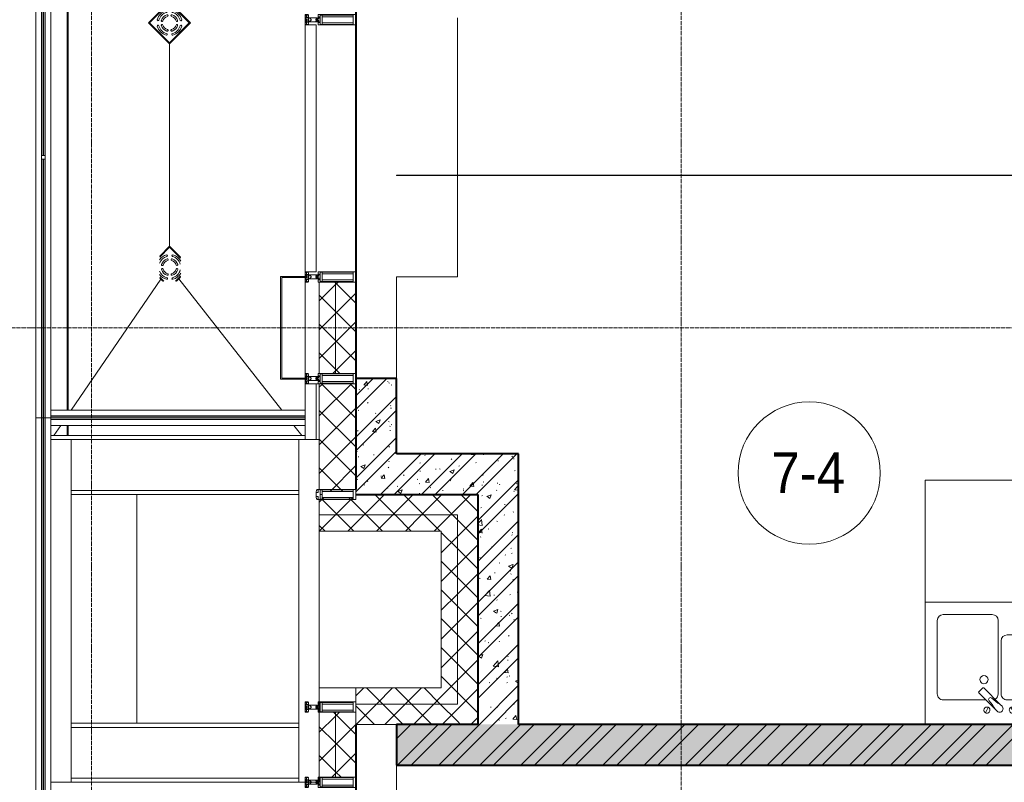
# Model space of a CAD drawing. Header units: millimetres. Extents: x 5617 to 143375, y 7718 to 186221.
# Tile 10 of 106: x 28352 to 33196, y 24065 to 27815. Entities that reach past the tile are written whole.
import ezdxf

# ---------------------------------------------------------------- set-up
doc = ezdxf.new("R2010")
doc.units = ezdxf.units.MM
for name, pattern in [('ADSK_Линия сетки', [25, 20, -2.5, 0, -2.5]), ('Линия сетки', [25, 20, -2.5, 0, -2.5]), ('Штрих_3_1_5_', [4.5, 3, -1.5]), ('Штриховая_ш3 п1_5', [4.5, 3, -1.5])]:
    doc.linetypes.add(name, pattern=pattern)
doc.layers.add('_Разделитель помещений_', color=4, linetype='Штриховая_ш3 п1_5', lineweight=40, true_color=0x00ffff)
for name, color, linetype, lineweight in [('Арматура трубопроводов', 7, 'Continuous', 18), ('Балясины', 7, 'Continuous', 30), ('Импосты витража', 7, 'Continuous', 18), ('Каркас несущий', 7, 'Continuous', 18), ('Колонны', 7, 'Continuous', 18), ('Марки помещений', 7, 'Continuous', 20), ('Мебель', 7, 'Continuous', 18), ('Ограждение', 7, 'Continuous', 18), ('Оси', 7, 'Continuous', 9), ('Панели витража', 7, 'Continuous', 18), ('Перекрытия', 7, 'Continuous', 18), ('Поручни', 7, 'Continuous', 18), ('Сантехнические приборы', 7, 'Continuous', 18), ('Стены', 7, 'Continuous', 18), ('Стены разрез', 7, 'Continuous', 40), ('Стены штриховка', 7, 'Continuous', 40), ('Элементы узлов', 7, 'Continuous', 18)]:
    doc.layers.add(name, color=color, linetype=linetype, lineweight=lineweight)
doc.styles.add('Arial_3', font='arial.ttf', dxfattribs={"width": 0.9, "height": 200})
pattern_1 = [(50, (0, 0), (218.62117, -19.1268), [22.86, -251.46]), (355, (0, 0), (-42.29187, 229.2684), [18.288, -201.168]), (100.451, (18.22, -1.6), (176.33107, 210.13963), [19.428, -213.708]), (46.184, (0, 60.96), (325.29495, -50.45164), [34.29, -377.19]), (96.636, (27.1, 56.76), (284.883, 296.9127), [29.142, -320.562]), (351.184, (0, 60.96), (284.8858, 296.9107), [27.432, -301.752]), (21, (30.48, 45.72), (181.93753, -122.71832), [22.86, -251.46]), (326, (30.48, 45.72), (74.16223, 221.0262), [18.288, -201.168]), (71.451, (45.64, 35.5), (256.10035, 98.30526), [19.428, -213.708]), (37.5, (0, 0), (3.70639, 101.465895), [3.353, -195.377, 3.353, -200.863, -201.93]), (37.5, (0, 0), (3.70639, 101.465895), [-402.946, 3.353, -198.577]), (7.5, (0, 0), (80.18358, 120.21653), [3.353, -113.081, 3.353, -190.805, -76.962]), (7.5, (0, 0), (80.18358, 120.21653), [-310.591, 3.353, -73.609]), (327.5, (-67.97, 0), (162.708646, -6.87497), [3.353, -72.847, 3.353, -234.391, -315.468]), (327.5, (-67.97, 0), (162.708646, -6.87497), [-313.944, 3.353, -312.115]), (317.5, (-98.45, 0), (177.75468, 30.51183), [3.353, -95.707, 3.353, -154.534, -224.028]), (317.5, (-98.45, 0), (177.75468, 30.51183), [-256.946, 3.353, -220.675])]
pattern_2 = [(45, (0, 0), (-101.02788, 101.02788), []), (45, (67.35, 0), (-101.02788, 101.02788), [])]
pattern_3 = [(45, (0, 0), (-70.71068, 70.71068), []), (135, (0, 0), (-70.71068, -70.71068), [])]

# ---------------------------------------------------------------- blocks, each defined once
blk = doc.blocks.new('MR_Мойка - Кухонная мойка-V1-МКСС_К4_L08_28_500_')
at = {"layer": 'Сантехнические приборы', "color": 253, "true_color": 0xaaaaaa}
for p, q in [((-300, 50), (-300, -550)), ((-300, 50), (-300, -550)), ((300, -550), (300, 50)), ((-136.7, -6.7), (-122.6, -33.3)), ((-79, -39), (-69.8, -48.2)), ((-69.8, -48.2), (11.4, -129.4)), ((-45.7, -24.2), (-55, -14.9)), ((35.5, -105.4), (-45.7, -24.2)), ((2.7, -6.7), (-11.4, -33.3)), ((-104, -70), (-210, -70)), ((210, -70), (0.1, -70)), ((-240, -100), (-240, -360)), ((-74, -360), (-74, -100)), ((-60, -100), (-60, -460)), ((15.7, -129.4), (35.5, -109.6)), ((240, -460), (240, -100)), ((-210, -390), (-104, -390)), ((-30, -490), (210, -490)), ((-300, -550), (300, -550))]:
    blk.add_line(p, q, dxfattribs=at)
for centre, radius, start, end in [((-129.7, -20), 15, 360, 180), ((-129.7, -20), 15, 180, 360), ((-67, -26.9), 17, 45, 225), ((-171.5, -230.2), 208.5, 46.5946, 60.8177), ((136.3, 77.5), 208.5, 209.1823, 223.4054), ((-4.3, -20), 15, 360, 180), ((-4.3, -20), 15, 180, 360), ((-210, -100), 30, 90, 180), ((-104, -100), 30, 360, 90), ((-30, -100), 30, 118.5511, 180), ((-21.7, -72.3), 9.19, 225, 45), ((210, -100), 30, 360, 90), ((-157, -130), 20, 360, 180), ((-157, -130), 20, 180, 360), ((13.5, -127.3), 3, 225, 315), ((13.5, -127.3), 3, 225, 315), ((33.3, -107.5), 3, 315, 45), ((33.3, -107.5), 3, 315, 45), ((10, -170), 20, 360, 180), ((10, -170), 20, 180, 360), ((-210, -360), 30, 180, 270), ((-104, -360), 30, 270, 360), ((-30, -460), 30, 180, 270), ((210, -460), 30, 270, 360)]:
    blk.add_arc(centre, radius, start, end, dxfattribs=at)
blk = doc.blocks.new('MR_Зона обслуживания - MR_Зона обслуживания-2638748-МКСС_К4_L08_28_500_')
at = {"layer": 'Мебель', "lineweight": 9}
for p, q in [((300, 0), (-300, 0)), ((-300, 0), (-300, -600)), ((300, -600), (300, 0)), ((-300, -600), (300, -600))]:
    blk.add_line(p, q, dxfattribs=at)
blk = doc.blocks.new('135_SLK_K4_AR_rvt-1-МКСС_К4_L08_28_500_')
at = {"layer": 'Стены разрез', "lineweight": 9, "true_color": 0xaaaaaa}
h = blk.add_hatch(dxfattribs=at)
h.set_pattern_fill('FP_1', color=253, style=0, pattern_type=2)
h.set_pattern_definition(pattern_1)
h.paths.add_polyline_path([(88501.7, 25480), (88549.8, 25480), (88549.8, 26050), (88349.8, 26050), (88350, 25480)])
h = blk.add_hatch(dxfattribs=at)
h.set_pattern_fill('FP_2', color=253, style=0, pattern_type=2)
h.set_pattern_definition(pattern_2)
h.paths.add_polyline_path([(88501.7, 25480), (88549.8, 25480), (88549.8, 26050), (88349.8, 26050), (88350, 25480)])
h = blk.add_hatch(dxfattribs=at)
h.set_pattern_fill('FP_1', color=253, style=0, pattern_type=2)
h.set_pattern_definition(pattern_1)
h.paths.add_polyline_path([(88950, 25480), (89150, 25480), (89150, 25680), (88549.8, 25680), (88549.8, 25480), (88897.7, 25480)])
h = blk.add_hatch(dxfattribs=at)
h.set_pattern_fill('FP_2', color=253, style=0, pattern_type=2)
h.set_pattern_definition(pattern_2)
h.paths.add_polyline_path([(88950, 25480), (89150, 25480), (89150, 25680), (88549.8, 25680), (88549.8, 25480), (88897.7, 25480)])
h = blk.add_hatch(dxfattribs=at)
h.set_pattern_fill('FP_1', color=253, style=0, pattern_type=2)
h.set_pattern_definition(pattern_1)
h.paths.add_polyline_path([(88950, 24350), (89150, 24350), (89150, 25480), (88950, 25480), (88950, 25347.3)])
h = blk.add_hatch(dxfattribs=at)
h.set_pattern_fill('FP_2', color=253, style=0, pattern_type=2)
h.set_pattern_definition(pattern_2)
h.paths.add_polyline_path([(88950, 24350), (89150, 24350), (89150, 25480), (88950, 25480), (88950, 25347.3)])
h = blk.add_hatch(dxfattribs=at)
h.set_pattern_fill('FP_1', color=253, style=0, pattern_type=2)
h.set_pattern_definition(pattern_1)
h.paths.add_polyline_path([(88549.8, 24150), (95950, 24150), (95950, 24350), (88549.8, 24350), (88549.8, 24151.4)])
h = blk.add_hatch(dxfattribs=at)
h.set_pattern_fill('FP_2', color=253, style=0, pattern_type=2)
h.set_pattern_definition(pattern_2)
h.paths.add_polyline_path([(88549.8, 24150), (95950, 24150), (95950, 24350), (88549.8, 24350), (88549.8, 24151.4)])
at = {"layer": '_Разделитель помещений_', "color": 131, "linetype": 'Штрих_3_1_5_', "true_color": 0xaaffff}
for p, q in [((86932.5, 25895), (86932.5, 32817.5)), ((88351.4, 26050), (88350.9, 28282.5)), ((86932.5, 25770), (86932.5, 25820)), ((88352.2, 21852.5), (88351.7, 24350))]:
    blk.add_line(p, q, dxfattribs=at)
at = {"layer": 'Перекрытия', "color": 253, "true_color": 0xaaaaaa}
for p, q in [((88849.8, 27825), (88849.8, 26550)), ((88849.8, 26550), (88549.8, 26550)), ((88549.8, 26550), (88549.8, 26050)), ((88549.8, 24150), (88549.8, 23650))]:
    blk.add_line(p, q, dxfattribs=at)
at = {"layer": 'Стены', "color": 253, "true_color": 0xaaaaaa}
for p, q in [((88550.6, 27050.4), (91750, 27050.4)), ((88849.8, 27050.4), (88550.6, 27050.4)), ((88550.6, 27049.6), (88550.6, 27050.4)), ((88550.6, 27050.4), (88550.6, 27049.6)), ((88550.6, 27049.6), (88849.8, 27049.6)), ((91750.6, 27049.6), (88550.6, 27049.6))]:
    blk.add_line(p, q, dxfattribs=at)
at = {"layer": 'Стены разрез', "color": 253, "true_color": 0xaaaaaa}
for p, q in [((88349.8, 26050), (88349.8, 25505)), ((88549.8, 26050), (88349.8, 26050)), ((88549.8, 25680), (88549.8, 26050)), ((89150, 25680), (88549.8, 25680)), ((89150, 25480), (89150, 25680)), ((88350, 25480), (88549.8, 25480)), ((88549.8, 25480), (88950, 25480)), ((88950, 25480), (88950, 24350)), ((89150, 24350), (89150, 25480)), ((88950, 24350), (88549.8, 24350)), ((88549.8, 24350), (88549.8, 24150)), ((95950, 24350), (89150, 24350)), ((88549.8, 24150), (91799.6, 24150))]:
    blk.add_line(p, q, dxfattribs=at)
at = {"layer": 'Мебель', "color": 253, "lineweight": 18, "true_color": 0xaaaaaa, "rotation": 180}
blk.add_blockref('MR_Зона обслуживания - MR_Зона обслуживания-2638748-МКСС_К4_L08_28_500_', (91450, 24950), dxfattribs=at)
at = {"layer": 'Сантехнические приборы', "color": 253, "lineweight": 18, "true_color": 0xaaaaaa, "rotation": 180}
blk.add_blockref('MR_Мойка - Кухонная мойка-V1-МКСС_К4_L08_28_500_', (91450, 24400), dxfattribs=at)
blk = doc.blocks.new('Ограждение - 18Lx18W-7431883-МКСС_К4_L08_28_500_')
at = {"layer": 'Балясины', "color": 253, "lineweight": 5, "true_color": 0xaaaaaa}
for p, q in [((9, 9), (-9, 9)), ((-9, 9), (-9, -9)), ((9, -9), (9, 9)), ((-9, -9), (9, -9))]:
    blk.add_line(p, q, dxfattribs=at)
blk = doc.blocks.new('Ограждение - Ограждение-5831688-МКСС_К4_L08_28_500_')
at = {"layer": 'Ограждение', "lineweight": 5}
h = blk.add_hatch(color=256, dxfattribs=at)
h.paths.add_polyline_path([(4054, 10458), (4062, 10458), (4062, 11729.7), (4054, 11729.7), (4054, 11143.2)])
h.paths.add_polyline_path([(4054, 11747.7), (4062, 11747.7), (4062, 13010.3), (4054, 13010.3), (4054, 12339.1)])
h.paths.add_polyline_path([(4054, 13028.3), (4062, 13028.3), (4062, 14300), (4054, 14300), (4054, 13535)])
h = blk.add_hatch(color=256, dxfattribs=at)
h.paths.add_polyline_path([(4063, 10458), (4071, 10458), (4071, 11729.7), (4063, 11729.7), (4063, 11143.2)])
h.paths.add_polyline_path([(4063, 11747.7), (4071, 11747.7), (4071, 13010.3), (4063, 13010.3), (4063, 12339.1)])
h.paths.add_polyline_path([(4063, 13028.3), (4071, 13028.3), (4071, 14300), (4063, 14300), (4063, 13535)])
at = {"layer": 'Поручни', "color": 253, "lineweight": 5, "true_color": 0xaaaaaa}
for p, q in [((4025, 10458), (4025, 14300)), ((4100, 14300), (4100, 10495)), ((4053.5, 11747.7), (4053.5, 13010.3)), ((4054, 13010.3), (4054, 11747.7)), ((4062, 11747.7), (4062, 13010.3)), ((4063, 13010.3), (4063, 11747.7)), ((4071, 11747.7), (4071, 13010.3)), ((4071.5, 11747.7), (4071.5, 13010.3)), ((4053.5, 10458), (4053.5, 11729.7)), ((4054, 11729.7), (4054, 10458)), ((4062, 10458), (4062, 11729.7)), ((4063, 11729.7), (4063, 10458)), ((4071, 10458), (4071, 11729.7)), ((4071.5, 10458), (4071.5, 11729.7)), ((4053.5, 10458), (4025, 10458)), ((4054, 10458), (4062, 10458)), ((4063, 10458), (4062, 10458)), ((4063, 10458), (4071, 10458)), ((4100, 10458), (4071.5, 10458))]:
    blk.add_line(p, q, dxfattribs=at)
at = {"rotation": 180}
blk.add_blockref('Ограждение - 18Lx18W-7431883-МКСС_К4_L08_28_500_', (4062.5, 11738.7), dxfattribs=at)
blk = doc.blocks.new('A_SLK_PAN_Type1 - Прямой тип панели-6537298-МКСС_К4_L08_28_500_')
at = {"layer": 'Колонны', "lineweight": 5}
for p, q in [((-252.5, 120), (252.5, 120)), ((-252.5, 0), (-252.5, 120)), ((-247.5, 115), (-247.5, 0)), ((247.5, 115), (-247.5, 115)), ((247.5, 0), (247.5, 115)), ((252.5, 120), (252.5, 0)), ((-247.5, 0), (-252.5, 0)), ((252.5, 0), (247.5, 0))]:
    blk.add_line(p, q, dxfattribs=at)
blk = doc.blocks.new('Rectangular Mullion - R_StandardFrame_50Wx250H-5861662-МКСС_К4_L08_28_500_')
at = {"layer": 'Импосты витража', "color": 253, "lineweight": 5, "true_color": 0xaaaaaa}
for p, q in [((88100, 26052.5), (88100, 26547.5)), ((88350, 26525), (88350, 26550)), ((88350, 26050), (88350, 26075)), ((88100, 26025), (88100, 26047.5))]:
    blk.add_line(p, q, dxfattribs=at)
blk = doc.blocks.new('Rectangular Mullion - 50Wx250H-2623690-МКСС_К4_L08_28_500_')
at = {"layer": 'Элементы узлов', "color": 253, "lineweight": 5, "true_color": 0xaaaaaa}
for p, q in [((-25, 65.2), (-25, 250)), ((-25, 250), (0, 250)), ((25, 250), (0, 250)), ((25, 65.2), (25, 250)), ((-23, 237.3), (0, 237.3)), ((-23, 237.3), (-23, 73.6)), ((-14.9, 84), (-14.9, 237.3)), ((23, 237.3), (0, 237.3)), ((14.9, 84), (14.9, 237.3)), ((23, 237.3), (23, 73.6)), ((-14, 65.2), (-25, 65.2)), ((0, 84), (-23, 84)), ((-0.5, 73.6), (-23, 73.6)), ((-14, 71.3), (-14, 65.2)), ((-10, 71.3), (-14, 71.3)), ((-10, 53), (-10, 71.3)), ((-8.7, 53), (-10, 53)), ((-10, 53), (-10, 17)), ((-8.7, 53), (-7, 54.7)), ((-7, 65.2), (-5.9, 67.3)), ((-7, 65.2), (-7, 54.7)), ((-4.1, 67.3), (-5.9, 67.3)), ((-4.1, 67.3), (-2.9, 65.1)), ((-2.9, 65.1), (-2.9, 54.6)), ((-1.3, 53), (-2.9, 54.6)), ((0, 53), (-1.3, 53)), ((0, 84), (23, 84)), ((0, 53), (1.3, 53)), ((0.5, 73.6), (23, 73.6)), ((1.3, 53), (2.9, 54.6)), ((4.1, 67.3), (2.9, 65.1)), ((2.9, 65.1), (2.9, 54.6)), ((4.1, 67.3), (5.9, 67.3)), ((7, 65.2), (5.9, 67.3)), ((7, 65.2), (7, 54.7)), ((8.7, 53), (7, 54.7)), ((8.7, 53), (10, 53)), ((10, 71.3), (14, 71.3)), ((10, 53), (10, 71.3)), ((10, 53), (10, 17)), ((14, 71.3), (14, 65.2)), ((14, 65.2), (25, 65.2)), ((-23.8, 14.6), (-25, 14.2)), ((-25, 0), (-25, 14.2)), ((-22.3, 17), (-23.8, 17)), ((-23.8, 17), (-23.8, 14.6)), ((-22.5, 10.6), (-23.8, 14.6)), ((-22.5, 10.6), (-23.7, 9.9)), ((-23.7, 1.3), (-23.7, 9.9)), ((-23.7, 1.3), (-11.8, 1.3)), ((-23.2, 10.2), (-22.5, 8)), ((-22.5, 8), (-22.5, 4.5)), ((-21.3, 4.5), (-22.5, 4.5)), ((-22.3, 17), (-22.3, 16)), ((-22.3, 16), (-21.3, 16)), ((-19, 17.6), (-21.3, 16)), ((-21.3, 4.5), (-21.3, 6.5)), ((-21.3, 6.5), (-14.2, 6.5)), ((-18.4, 16.6), (-19, 17.6)), ((-7.4, 16.6), (-18.4, 16.6)), ((-14.2, 6.5), (-14.2, 4.5)), ((-13.2, 4.5), (-14.2, 4.5)), ((-13.2, 4.5), (-12.2, 7.2)), ((-12.7, 7.6), (-11.3, 11.4)), ((-12.7, 7.6), (-11.8, 6.9)), ((-12.2, 9), (-12.2, 14.8)), ((-12.2, 14.8), (0, 14.8)), ((-11.8, 1.3), (-11.8, 6.9)), ((-10.5, 11.2), (-11.3, 11.4)), ((-10.5, 1.5), (-10.5, 11.2)), ((-4.8, 1.5), (-10.5, 1.5)), ((-10, 17), (-7.5, 17)), ((-8.5, 23), (-1.5, 30)), ((-8.5, 18.5), (-8.5, 23)), ((-7.5, 18.5), (-8.5, 18.5)), ((-7.5, 17), (-7.5, 18.5)), ((-7.4, 18), (-7.4, 16.6)), ((-2.6, 18), (-7.4, 18)), ((0, 8), (-4.8, 8)), ((-4.8, 1.5), (-4.8, 8)), ((-2.6, 18), (-2.6, 16.8)), ((-2.6, 16.8), (0, 16.8)), ((-1.5, 30), (0, 30)), ((1.5, 30), (0, 30)), ((2.6, 16.8), (0, 16.8)), ((0, 14.8), (0, 16.8)), ((0, 14.8), (0, 16.8)), ((12.2, 14.8), (0, 14.8)), ((0, 0), (0, 8)), ((0, 8), (4.8, 8)), ((0, 0), (0, 8)), ((8.5, 23), (1.5, 30)), ((2.6, 18), (2.6, 16.8)), ((2.6, 18), (7.4, 18)), ((4.8, 1.5), (4.8, 8)), ((4.8, 1.5), (10.5, 1.5)), ((7.4, 18), (7.4, 16.6)), ((7.4, 16.6), (18.4, 16.6)), ((7.5, 18.5), (8.5, 18.5)), ((7.5, 17), (7.5, 18.5)), ((10, 17), (7.5, 17)), ((8.5, 18.5), (8.5, 23)), ((10.5, 11.2), (11.3, 11.4)), ((10.5, 1.5), (10.5, 11.2)), ((12.7, 7.6), (11.3, 11.4)), ((12.7, 7.6), (11.8, 6.9)), ((11.8, 1.3), (11.8, 6.9)), ((23.7, 1.3), (11.8, 1.3)), ((12.2, 9), (12.2, 14.8)), ((13.2, 4.5), (12.2, 7.2)), ((13.2, 4.5), (14.2, 4.5)), ((21.3, 6.5), (14.2, 6.5)), ((14.2, 6.5), (14.2, 4.5)), ((18.4, 16.6), (19, 17.6)), ((19, 17.6), (21.3, 16)), ((22.3, 16), (21.3, 16)), ((21.3, 4.5), (21.3, 6.5)), ((21.3, 4.5), (22.5, 4.5)), ((22.3, 17), (22.3, 16)), ((22.3, 17), (23.8, 17)), ((22.5, 10.6), (23.8, 14.6)), ((22.5, 10.6), (23.7, 9.9)), ((23.2, 10.2), (22.5, 8)), ((22.5, 8), (22.5, 4.5)), ((23.7, 1.3), (23.7, 9.9)), ((23.8, 17), (23.8, 14.6)), ((23.8, 14.6), (25, 14.2)), ((25, 0), (25, 14.2)), ((-25, 0), (0, 0)), ((25, 0), (0, 0))]:
    blk.add_line(p, q, dxfattribs=at)
for centre, start, end in [((-0.5, 73.1), 360, 90), ((0.5, 73.1), 90, 180)]:
    blk.add_arc(centre, 0.5, start, end, dxfattribs=at)
blk = doc.blocks.new('Rectangular Mullion - R_StandardFrame_50Wx250H-5854537-МКСС_К4_L08_28_500_')
at = {"layer": 'Импосты витража', "color": 253, "lineweight": 5, "true_color": 0xaaaaaa}
for p, q in [((88350, 24040), (88350, 24090)), ((88100, 24040), (88100, 24065))]:
    blk.add_line(p, q, dxfattribs=at)
blk = doc.blocks.new('System Panel - A_PAN_Glass-7492433-МКСС_К4_L08_28_500_')
at = {"layer": 'Панели витража', "color": 253, "lineweight": 5, "true_color": 0xaaaaaa}
for p, q in [((607.5, 55), (-607.5, 55)), ((-607.5, 55), (-607.5, 0)), ((607.5, 0), (607.5, 55)), ((-607.5, 0), (607.5, 0))]:
    blk.add_line(p, q, dxfattribs=at)
blk = doc.blocks.new('Rectangular Mullion - R_StandardFrame_50Wx250H-5822618-МКСС_К4_L08_28_500_')
at = {"layer": 'Импосты витража', "color": 253, "lineweight": 5, "true_color": 0xaaaaaa}
for p, q in [((88100, 20290), (88100, 20315)), ((88350, 19050), (88350, 20315)), ((88100, 19052.5), (88100, 19075))]:
    blk.add_line(p, q, dxfattribs=at)
blk = doc.blocks.new('HL_RU_balcony and terrace drain_HL5100T-A-200505 - HL_Трап для балконов и террас_HL5100T-7525323-МКСС_К4_L08_28_500_')
at = {"layer": 'Арматура трубопроводов', "color": 253, "lineweight": 5, "true_color": 0xaaaaaa}
for centre, radius, start, end in [((-29, 50.2), 4, 119.9633, 299.9633), ((0, 0), 62, 72.513, 119.9633), ((0, 0), 54, 60.0367, 119.9633), ((0, 0), 62, 150.0367, 189.0812), ((0, 0), 54, 150.0367, 203.1457), ((-50.2, 29), 4, 330.0367, 150.0367), ((0, 0), 42, 152.1245, 207.8755), ((-33.6, 17.8), 4, 332.1245, 152.1245), ((0, 0), 34, 152.1245, 207.8755), ((-17.8, 33.6), 4, 117.8755, 297.8755), ((0, 0), 42, 62.1245, 117.8755), ((0, 0), 34, 62.1245, 117.8755), ((17.8, 33.6), 4, 242.1245, 62.1245), ((33.6, 17.8), 4, 27.8755, 207.8755), ((0, 0), 34, 332.1245, 27.8755), ((0, 0), 42, 332.1245, 27.8755), ((0, 0), 54, 330.0367, 29.9633), ((0, 0), 62, 330.0367, 17.1193), ((-33.6, -17.8), 4, 207.8755, 27.8755), ((-17.8, -33.6), 4, 62.1245, 242.1245), ((0, 0), 54, 247.4381, 299.9633), ((0, 0), 42, 242.1245, 297.8755), ((0, 0), 34, 242.1245, 297.8755), ((17.8, -33.6), 4, 297.8755, 117.8755), ((29, -50.2), 4, 299.9633, 119.9633), ((33.6, -17.8), 4, 152.1245, 332.1245), ((50.2, -29), 4, 150.0367, 330.0367), ((0, 0), 62, 260.9188, 299.9633)]:
    blk.add_arc(centre, radius, start, end, dxfattribs=at)
at = {"layer": 'Сантехнические приборы', "color": 253, "lineweight": 5, "true_color": 0xaaaaaa}
for p, q in [((-72.5, 3.6), (-72.5, 72.5)), ((2.7, 72.5), (-72.5, 72.5)), ((-70, 70), (-70, 1.1)), ((-70, 70), (5.2, 70)), ((6.2, 69), (-69, 69)), ((-69, 69), (-69, 0.1)), ((69, -29), (69, 6)), ((70, -27.1), (70, 5)), ((72.5, 2.5), (72.5, -24.6)), ((0.1, -69), (28.1, -69)), ((1.1, -70), (27.1, -70)), ((24.6, -72.5), (3.6, -72.5))]:
    blk.add_line(p, q, dxfattribs=at)
blk = doc.blocks.new('HL_RU_balcony and terrace drain_HL5100T-A-200505 - HL_Трап для балконов и террас_HL5100T-V95-МКСС_К4_L08_28_500_')
at = {"layer": 'Арматура трубопроводов', "color": 253, "lineweight": 5, "true_color": 0xaaaaaa}
for centre, radius, start, end in [((-29, 50.2), 4, 119.9633, 299.9633), ((0, 0), 62, 60.0367, 119.9633), ((0, 0), 54, 60.0367, 119.9633), ((29, 50.2), 4, 240.0367, 60.0367), ((0, 0), 62, 150.0367, 209.9633), ((0, 0), 54, 150.0367, 209.9633), ((-50.2, 29), 4, 330.0367, 150.0367), ((0, 0), 42, 152.1245, 207.8755), ((-33.6, 17.8), 4, 332.1245, 152.1245), ((0, 0), 34, 152.1245, 207.8755), ((-17.8, 33.6), 4, 117.8755, 297.8755), ((0, 0), 42, 62.1245, 117.8755), ((0, 0), 34, 62.1245, 117.8755), ((17.8, 33.6), 4, 242.1245, 62.1245), ((33.6, 17.8), 4, 27.8755, 207.8755), ((0, 0), 34, 332.1245, 27.8755), ((0, 0), 42, 332.1245, 27.8755), ((50.2, 29), 4, 29.9633, 209.9633), ((0, 0), 54, 330.0367, 29.9633), ((0, 0), 62, 330.0367, 29.9633), ((-50.2, -29), 4, 209.9633, 29.9633), ((-33.6, -17.8), 4, 207.8755, 27.8755), ((-29, -50.2), 4, 60.0367, 240.0367), ((0, 0), 54, 240.0367, 299.9633), ((-17.8, -33.6), 4, 62.1245, 242.1245), ((0, 0), 42, 242.1245, 297.8755), ((0, 0), 34, 242.1245, 297.8755), ((17.8, -33.6), 4, 297.8755, 117.8755), ((29, -50.2), 4, 299.9633, 119.9633), ((33.6, -17.8), 4, 152.1245, 332.1245), ((50.2, -29), 4, 150.0367, 330.0367), ((0, 0), 62, 240.0367, 299.9633)]:
    blk.add_arc(centre, radius, start, end, dxfattribs=at)
at = {"layer": 'Сантехнические приборы', "color": 253, "lineweight": 5, "true_color": 0xaaaaaa}
for p, q in [((-72.5, -72.5), (-72.5, 72.5)), ((72.5, 72.5), (-72.5, 72.5)), ((-70, 70), (-70, -70)), ((-70, 70), (70, 70)), ((69, 69), (-69, 69)), ((-69, 69), (-69, -69)), ((69, -69), (69, 69)), ((70, -70), (70, 70)), ((72.5, 72.5), (72.5, -72.5)), ((72.5, -72.5), (-72.5, -72.5)), ((-70, -70), (70, -70)), ((-69, -69), (69, -69))]:
    blk.add_line(p, q, dxfattribs=at)
for start, end in [(90, 91.0406), (88.3783, 90), (178.9594, 181.6217), (358.3783, 1.6217), (268.3783, 270), (270, 271.6217)]:
    blk.add_arc((0, 0), 72.9, start, end, dxfattribs=at)
blk = doc.blocks.new('Ограждение - Ограждение-7575336-МКСС_К4_L08_28_500_')
at = {"layer": 'Ограждение', "lineweight": 5}
for points in [[(5350, 10458), (5350, 10466), (4100, 10466), (4100, 10458), (4563.7, 10458)], [(5350, 10449), (5350, 10457), (4100, 10457), (4100, 10449), (4563.7, 10449)]]:
    blk.add_hatch(color=256, dxfattribs=at).paths.add_polyline_path(points)
at = {"layer": 'Поручни', "color": 253, "lineweight": 5, "true_color": 0xaaaaaa}
for p, q in [((4100, 10495), (5350, 10495)), ((4100, 10466.5), (4100, 10495)), ((4100, 10466.5), (5350, 10466.5)), ((5350, 10466), (4100, 10466)), ((4100, 10466), (4100, 10458)), ((5350, 10458), (5350, 10466)), ((4100, 10457), (4100, 10458)), ((4100, 10458), (5350, 10458)), ((5350, 10457), (4100, 10457)), ((4100, 10457), (4100, 10449)), ((4100, 10449), (5350, 10449)), ((4100, 10448.5), (5350, 10448.5)), ((4100, 10420), (4100, 10448.5)), ((5350, 10420), (4100, 10420)), ((5350, 10449), (5350, 10457))]:
    blk.add_line(p, q, dxfattribs=at)
blk = doc.blocks.new('Ограждение - Ограждение-7575338-МКСС_К4_L08_28_500_')
at = {"layer": 'Ограждение', "lineweight": 5}
for points in [[(4061.8, 8577), (4061.8, 10458), (4053.8, 10458), (4053.8, 8577)], [(4070.8, 8577), (4070.8, 10458), (4062.8, 10458), (4062.8, 8577)]]:
    blk.add_hatch(color=256, dxfattribs=at).paths.add_polyline_path(points)
at = {"layer": 'Поручни', "color": 253, "lineweight": 5, "true_color": 0xaaaaaa}
for p, q in [((4024.8, 10458), (4024.8, 8577)), ((4024.8, 10458), (4053.3, 10458)), ((4053.3, 10458), (4053.3, 8577)), ((4061.8, 10458), (4053.8, 10458)), ((4053.8, 10458), (4053.8, 8577)), ((4061.8, 8577), (4061.8, 10458)), ((4061.8, 10458), (4062.8, 10458)), ((4070.8, 10458), (4062.8, 10458)), ((4062.8, 10458), (4062.8, 8577)), ((4070.8, 8577), (4070.8, 10458)), ((4071.3, 10458), (4071.3, 8577)), ((4071.3, 10458), (4099.8, 10458)), ((4099.8, 10350), (4099.8, 10458)), ((4099.8, 8615), (4099.8, 8665)), ((4053.3, 8577), (4024.8, 8577)), ((4053.8, 8577), (4061.8, 8577)), ((4062.8, 8577), (4061.8, 8577)), ((4062.8, 8577), (4070.8, 8577)), ((4099.8, 8577), (4071.3, 8577))]:
    blk.add_line(p, q, dxfattribs=at)
blk = doc.blocks.new('202_Перемычка_Уголок равнополочный - 202_Перемычка_Уголок равнополочный-7307855-МКСС_К4_L08_28_500_')
at = {"layer": 'Каркас несущий', "color": 253, "lineweight": 5, "true_color": 0xaaaaaa}
for p, q in [((-842.5, -50), (-842.5, 50)), ((-842.5, 50), (842.5, 50)), ((842.5, 50), (842.5, -50)), ((842.5, -50), (-842.5, -50))]:
    blk.add_line(p, q, dxfattribs=at)
blk = doc.blocks.new('202_Перемычка_Уголок равнополочный - 202_Перемычка_Уголок равнополочный-7460173-МКСС_К4_L08_28_500_')
at = {"layer": 'Каркас несущий', "color": 253, "lineweight": 5, "true_color": 0xaaaaaa}
for p, q in [((-842.5, -50), (-842.5, 50)), ((-842.5, 50), (842.5, 50)), ((842.5, 50), (842.5, -50)), ((547.5, -50), (-842.5, -50)), ((842.5, -50), (597.5, -50))]:
    blk.add_line(p, q, dxfattribs=at)
blk = doc.blocks.new('Rectangular Mullion - 50Wx250H-3927046-МКСС_К4_L08_28_500_')
at = {"layer": 'Элементы узлов', "color": 253, "lineweight": 5, "true_color": 0xaaaaaa}
for p, q in [((0, 250), (-25, 250)), ((-25, 250), (-25, 237.3)), ((-25, 65.2), (-25, 250)), ((-25, 250), (0, 250)), ((25, 250), (0, 250)), ((25, 250), (0, 250)), ((25, 237.3), (25, 250)), ((25, 65.2), (25, 250)), ((-23, 237.3), (0, 237.3)), ((-23, 237.3), (0, 237.3)), ((-23, 237.3), (-23, 73.6)), ((0, 237.3), (-14.9, 237.3)), ((-14.9, 237.3), (-14.9, 84)), ((-14.9, 84), (-14.9, 237.3)), ((14.9, 237.3), (0, 237.3)), ((0, 237.3), (23, 237.3)), ((23, 237.3), (0, 237.3)), ((14.9, 84), (14.9, 237.3)), ((14.9, 84), (14.9, 237.3)), ((23, 237.3), (23, 73.6)), ((-25, 73.6), (-25, 65.2)), ((-25, 65.2), (-25, 60.2)), ((-10, 65.2), (-25, 65.2)), ((-25, 65.2), (-25, 60.2)), ((-25, 65.2), (-10, 65.2)), ((-10, 65.2), (-25, 65.2)), ((0, 84), (-23, 84)), ((-23, 84), (-23, 73.6)), ((0, 84), (-23, 84)), ((-23, 73.6), (0, 73.6)), ((0, 73.6), (-23, 73.6)), ((-0.5, 73.6), (-23, 73.6)), ((-14.9, 84), (0, 84)), ((-10, 55), (-14, 55)), ((-14, 55), (-10, 55)), ((-10, 55), (-10, 65.2)), ((-10, 65.2), (-10, 55)), ((-10, 55), (-10, 65.2)), ((-10, 55), (0, 55)), ((0, 55), (-10, 55)), ((0, 84), (14.9, 84)), ((23, 84), (0, 84)), ((0, 84), (0, 73.6)), ((0, 84), (23, 84)), ((0, 73.6), (0, 84)), ((0, 73.6), (23, 73.6)), ((23, 73.6), (0, 73.6)), ((0, 55), (10, 55)), ((0, 55), (10, 55)), ((0.5, 73.6), (23, 73.6)), ((10, 65.2), (10, 55)), ((25, 65.2), (10, 65.2)), ((10, 55), (10, 65.2)), ((10, 65.2), (25, 65.2)), ((10, 65.2), (25, 65.2)), ((10, 55), (10, 65.2)), ((10, 55), (14, 55)), ((10, 55), (14, 55)), ((23, 73.6), (23, 84)), ((25, 65.2), (25, 73.6)), ((25, 65.2), (25, 60.2)), ((25, 60.2), (25, 65.2))]:
    blk.add_line(p, q, dxfattribs=at)
for centre, start, end in [((-14, 69.1), 218.9723, 270), ((-14, 69.1), 218.9723, 270), ((-14, 69.1), 218.9723, 270), ((14, 69.1), 270, 321.0277), ((14, 69.1), 270, 321.0277), ((14, 69.1), 270, 321.0277)]:
    blk.add_arc(centre, 14.1, start, end, dxfattribs=at)
blk = doc.blocks.new('Rectangular Mullion - R_InvisibleFrame_50Wx250H-7235172-МКСС_К4_L08_28_500_')
at = {"layer": 'Импосты витража', "color": 253, "lineweight": 5, "true_color": 0xaaaaaa}
for p, q in [((-25, -237.3), (-25, -73.6)), ((25, -73.6), (25, -237.3))]:
    blk.add_line(p, q, dxfattribs=at)
blk = doc.blocks.new('Rectangular Mullion - R_StandardFrame_50Wx250H-7237302-МКСС_К4_L08_28_500_')
at = {"layer": 'Импосты витража', "color": 253, "lineweight": 5, "true_color": 0xaaaaaa}
for p, q in [((-25, -250), (-25, -70)), ((25, -70), (25, -250)), ((25, -250), (-25, -250))]:
    blk.add_line(p, q, dxfattribs=at)
blk = doc.blocks.new('135_SLK_K4_AR_FCD_rvt-1-МКСС_К4_L08_28_500_')
at = {"layer": 'Стены разрез', "lineweight": 5, "true_color": 0xaaaaaa}
h = blk.add_hatch(dxfattribs=at)
h.set_pattern_fill('FP_4', color=253, style=0, pattern_type=2)
h.set_pattern_definition(pattern_3)
h.paths.add_polyline_path([(88250, 26075), (88250, 26525), (88170, 26525), (88170, 26075)])
h = blk.add_hatch(dxfattribs=at)
h.set_pattern_fill('FP_4', color=253, style=0, pattern_type=2)
h.set_pattern_definition(pattern_3)
h.paths.add_polyline_path([(88350, 26075), (88350, 26525), (88250, 26525), (88250, 26075)])
h = blk.add_hatch(dxfattribs=at)
h.set_pattern_fill('FP_4', color=253, style=0, pattern_type=2)
h.set_pattern_definition(pattern_3)
h.paths.add_polyline_path([(88337.3, 25494.9), (88337.3, 25505), (88350, 25505), (88350, 26025), (88170, 26025), (88170, 25505), (88173.6, 25505), (88173.6, 25503), (88184, 25503), (88184, 25494.9), (88303.7, 25494.9)])
h = blk.add_hatch(dxfattribs=at)
h.set_pattern_fill('FP_4', color=253, style=0, pattern_type=2)
h.set_pattern_definition(pattern_3)
h.paths.add_polyline_path([(88950, 25380), (88950, 25480), (88350, 25480), (88350, 25455), (88337.3, 25455), (88337.3, 25465.1), (88184, 25465.1), (88184, 25457), (88173.6, 25457), (88173.6, 25455), (88170, 25455), (88170, 25380), (88897.7, 25380)])
h = blk.add_hatch(dxfattribs=at)
h.set_pattern_fill('FP_4', color=253, style=0, pattern_type=2)
h.set_pattern_definition(pattern_3)
h.paths.add_polyline_path([(88770, 25300), (88850, 25300), (88850, 25380), (88170, 25380), (88170, 25300)])
h = blk.add_hatch(dxfattribs=at)
h.set_pattern_fill('FP_4', color=253, style=0, pattern_type=2)
h.set_pattern_definition(pattern_3)
h.paths.add_polyline_path([(88950, 24350), (88950, 25380), (88850, 25380), (88850, 24350)])
h = blk.add_hatch(dxfattribs=at)
h.set_pattern_fill('FP_4', color=253, style=0, pattern_type=2)
h.set_pattern_definition(pattern_3)
h.paths.add_polyline_path([(88850, 24450), (88850, 25300), (88770, 25300), (88770, 24450)])
h = blk.add_hatch(dxfattribs=at)
h.set_pattern_fill('FP_4', color=253, style=0, pattern_type=2)
h.set_pattern_definition(pattern_3)
h.paths.add_polyline_path([(88770, 24450), (88770, 24530), (88350, 24530), (88350, 24450)])
h = blk.add_hatch(dxfattribs=at)
h.set_pattern_fill('FP_4', color=253, style=0, pattern_type=2)
h.set_pattern_definition(pattern_3)
h.paths.add_polyline_path([(88850, 24350), (88850, 24450), (88350, 24450), (88350, 24350), (88770, 24350)])
h = blk.add_hatch(dxfattribs=at)
h.set_pattern_fill('FP_4', color=253, style=0, pattern_type=2)
h.set_pattern_definition(pattern_3)
h.paths.add_polyline_path([(88170, 24090), (88250, 24090), (88250, 24410), (88170, 24410), (88170, 24151.4)])
h = blk.add_hatch(dxfattribs=at)
h.set_pattern_fill('FP_4', color=253, style=0, pattern_type=2)
h.set_pattern_definition(pattern_3)
h.paths.add_polyline_path([(88250, 24090), (88350, 24090), (88350, 24410), (88250, 24410), (88250, 24151.4)])
at = {"layer": 'Перекрытия', "color": 253, "lineweight": 5, "true_color": 0xaaaaaa}
for p, q in [((87432.7, 26699.8), (87432.7, 27696.8)), ((87432.7, 26694.8), (87432.7, 26696.3)), ((86949.5, 25895), (87391.2, 26538.6)), ((87986, 25895), (87478.6, 26540.6)), ((86850, 25820), (86850, 25770)), ((86863.7, 25770), (86898, 25820)), ((88084.3, 25770), (88045, 25820)), ((87272.4, 25480), (87272.4, 24355)), ((88170, 24530), (88350, 24530))]:
    blk.add_line(p, q, dxfattribs=at)
at = {"layer": 'Стены', "color": 253, "lineweight": 5, "true_color": 0xaaaaaa}
for p, q in [((86949.8, 25750), (88070, 25750)), ((88070, 25500), (86949.8, 25500)), ((86949.8, 25500), (88070, 25500)), ((88070, 25480), (86949.8, 25480)), ((86949.8, 24355), (88070, 24355)), ((86949.8, 24335), (88070, 24335)), ((88070, 24335), (86949.8, 24335)), ((88070, 24085), (86949.8, 24085))]:
    blk.add_line(p, q, dxfattribs=at)
at = {"layer": 'Стены разрез', "color": 253, "lineweight": 9, "true_color": 0xaaaaaa}
for p, q in [((88170, 26525), (88170, 26075)), ((88350, 26525), (88170, 26525)), ((88350, 26075), (88350, 26525)), ((88170, 26075), (88350, 26075)), ((88100, 26025), (88100, 25750)), ((88350, 26025), (88100, 26025)), ((88350, 25505), (88350, 26025)), ((88100, 25770), (86850, 25770)), ((86850, 25770), (86850, 25750)), ((88100, 25750), (88100, 25770)), ((86949.8, 25750), (88070, 25750)), ((88950, 25480), (88350, 25480)), ((88950, 25380), (88950, 25480)), ((88950, 25300), (88950, 25380)), ((88170, 25300), (88770, 25300)), ((88770, 25300), (88770, 24530)), ((88950, 24350), (88950, 25300)), ((88770, 24530), (88350, 24530)), ((88350, 24530), (88350, 24350)), ((88350, 24410), (88170, 24410)), ((88350, 24090), (88350, 24410)), ((88350, 24350), (88770, 24350)), ((88770, 24350), (88850, 24350)), ((88850, 24350), (88950, 24350)), ((88070, 24085), (86949.8, 24085)), ((88170, 24090), (88350, 24090)), ((86949.8, 24065), (88070, 24065))]:
    blk.add_line(p, q, dxfattribs=at)
at = {"layer": 'Стены штриховка', "color": 253, "lineweight": 9, "true_color": 0xaaaaaa}
for p, q in [((88250, 26075), (88250, 26525)), ((88155, 25750), (88155, 26025)), ((88170, 25750), (88170, 26025)), ((88850, 25380), (88170, 25380)), ((88850, 25380), (88850, 25300)), ((88850, 24450), (88850, 25300)), ((88350, 24450), (88770, 24450)), ((88850, 24450), (88770, 24450)), ((88250, 24090), (88250, 24410))]:
    blk.add_line(p, q, dxfattribs=at)
at = {"layer": 'Импосты витража', "color": 253, "lineweight": 5, "true_color": 0xaaaaaa}
for name, p, rotation in [('Rectangular Mullion - 50Wx250H-2623690-МКСС_К4_L08_28_500_', (88100, 27815), 270), ('Rectangular Mullion - 50Wx250H-2623690-МКСС_К4_L08_28_500_', (88100, 26550), 270), ('Rectangular Mullion - 50Wx250H-2623690-МКСС_К4_L08_28_500_', (88100, 26050), 270), ('Rectangular Mullion - 50Wx250H-3927046-МКСС_К4_L08_28_500_', (88100, 25480), 269.9999999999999), ('Rectangular Mullion - 50Wx250H-2623690-МКСС_К4_L08_28_500_', (88100, 24435), 269.9999999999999), ('Rectangular Mullion - 50Wx250H-2623690-МКСС_К4_L08_28_500_', (88100, 24065), 270)]:
    blk.add_blockref(name, p, dxfattribs=dict(at, rotation=rotation))
for name, p in [('Rectangular Mullion - R_StandardFrame_50Wx250H-5822618-МКСС_К4_L08_28_500_', (0, 7500)), ('Rectangular Mullion - R_StandardFrame_50Wx250H-5861662-МКСС_К4_L08_28_500_', (0, 0)), ('Rectangular Mullion - R_StandardFrame_50Wx250H-5854537-МКСС_К4_L08_28_500_', (0, 0))]:
    blk.add_blockref(name, p, dxfattribs=at)
at = {"layer": 'Импосты витража', "color": 253, "lineweight": 5, "true_color": 0xaaaaaa, "extrusion": (0, 0, -1), "rotation": 270.0000000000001}
for name, p in [('Rectangular Mullion - R_InvisibleFrame_50Wx250H-7235172-МКСС_К4_L08_28_500_', (-88100, 25480)), ('Rectangular Mullion - R_StandardFrame_50Wx250H-7237302-МКСС_К4_L08_28_500_', (-88100, 24435))]:
    blk.add_blockref(name, p, dxfattribs=at)
at = {"layer": 'Каркас несущий', "color": 253, "lineweight": 5, "true_color": 0xaaaaaa}
for name, p, rotation in [('202_Перемычка_Уголок равнополочный - 202_Перемычка_Уголок равнополочный-7307855-МКСС_К4_L08_28_500_', (86899.8, 24907.5), 89.99999999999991), ('202_Перемычка_Уголок равнополочный - 202_Перемычка_Уголок равнополочный-7460173-МКСС_К4_L08_28_500_', (88120, 24907.5), 90.00000000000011)]:
    blk.add_blockref(name, p, dxfattribs=dict(at, rotation=rotation))
at = {"layer": 'Колонны', "color": 253, "lineweight": 5, "true_color": 0xaaaaaa, "rotation": 89.99999999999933}
blk.add_blockref('A_SLK_PAN_Type1 - Прямой тип панели-6537298-МКСС_К4_L08_28_500_', (88100, 26300), dxfattribs=at)
at = {"layer": 'Ограждение', "color": 253, "lineweight": 5, "true_color": 0xaaaaaa}
for name in ['Ограждение - Ограждение-5831688-МКСС_К4_L08_28_500_', 'Ограждение - Ограждение-7575336-МКСС_К4_L08_28_500_', 'Ограждение - Ограждение-7575338-МКСС_К4_L08_28_500_']:
    blk.add_blockref(name, (82750, 15400), dxfattribs=at)
at = {"layer": 'Панели витража', "color": 253, "lineweight": 5, "true_color": 0xaaaaaa, "rotation": 270}
blk.add_blockref('System Panel - A_PAN_Glass-7492433-МКСС_К4_L08_28_500_', (88100, 27182.5), dxfattribs=at)
at = {"layer": 'Сантехнические приборы', "color": 253, "lineweight": 5, "true_color": 0xaaaaaa, "rotation": 314.9999999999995}
for name, p in [('HL_RU_balcony and terrace drain_HL5100T-A-200505 - HL_Трап для балконов и террас_HL5100T-V95-МКСС_К4_L08_28_500_', (87433.1, 27798.9)), ('HL_RU_balcony and terrace drain_HL5100T-A-200505 - HL_Трап для балконов и террас_HL5100T-7525323-МКСС_К4_L08_28_500_', (87433.9, 26598.4))]:
    blk.add_blockref(name, p, dxfattribs=at)
blk = doc.blocks.new('050_Марка_Помещение - Номер-620969-МКСС_К4_L08_28_500_')
at = {"layer": 'Марки помещений'}
blk.add_circle((0, 0), 3.5, dxfattribs=at)

msp = doc.modelspace()

# ---------------------------------------------------------------- linework, layer by layer
at = {"layer": 'Оси', "linetype": 'Линия сетки'}
for p, q in [((28706.2, 12025.7), (28706.2, 33150)), ((31606.2, 12025.7), (31606.2, 33150))]:
    msp.add_line(p, q, dxfattribs=at)
at = {"layer": 'Оси', "linetype": 'ADSK_Линия сетки'}
msp.add_line((78406.2, 26300), (26144.7, 26300), dxfattribs=at)

# ---------------------------------------------------------------- block references
at = {"lineweight": 5}
for name in ['135_SLK_K4_AR_FCD_rvt-1-МКСС_К4_L08_28_500_', '135_SLK_K4_AR_rvt-1-МКСС_К4_L08_28_500_']:
    msp.add_blockref(name, (-58343.8, 0), dxfattribs=at)
at = {"layer": 'Марки помещений', "xscale": 99.99999999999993, "yscale": 99.99999999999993, "zscale": 99.99999999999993}
msp.add_blockref('050_Марка_Помещение - Номер-620969-МКСС_К4_L08_28_500_', (32236.2, 25585.8), dxfattribs=at)

# ---------------------------------------------------------------- texts
at = {"layer": 'Марки помещений', "lineweight": 9, "insert": (32049.7, 25687.5), "char_height": 200, "width": 447.342, "attachment_point": 1, "style": 'Arial_3'}
msp.add_mtext('7-4', dxfattribs=at)

doc.saveas('drawing.dxf')
